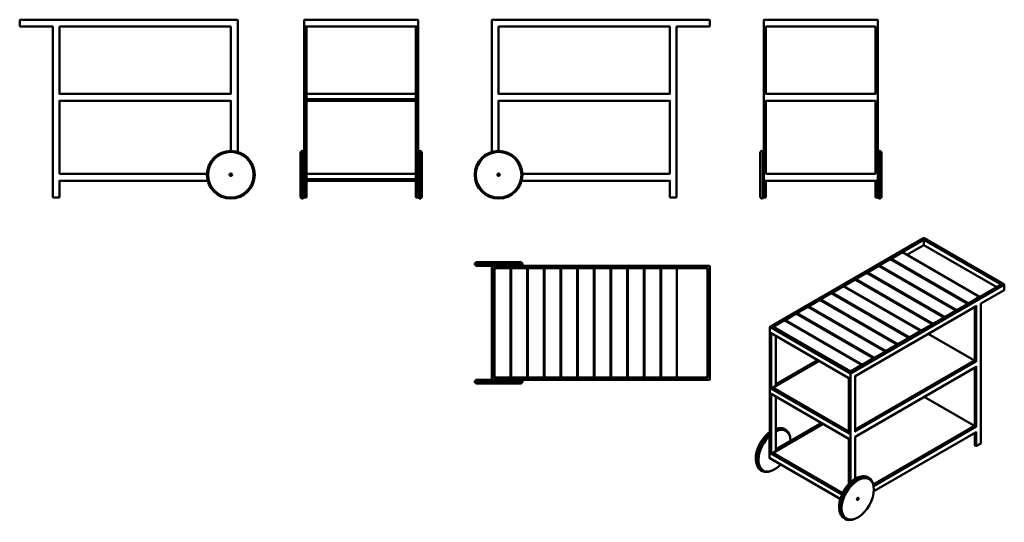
# Model space of a CAD drawing. Header units: millimetres. Extents: x 192 to 4506, y 580 to 2781.
import ezdxf

# ---------------------------------------------------------------- set-up
doc = ezdxf.new("R2010")
doc.units = ezdxf.units.MM
doc.header["$LTSCALE"] = 11.111111
doc.layers.add('Visible (ANSI)', color=7, linetype='Continuous', lineweight=50)
doc.layers.add('Visible Narrow (ANSI)', color=7, linetype='Continuous', lineweight=35)

msp = doc.modelspace()

# ---------------------------------------------------------------- linework, layer by layer
at = {"layer": 'Visible (ANSI)'}
for p, q in [((192.2, 2778.8), (192.2, 2752.8)), ((1145.2, 2780.8), (194.2, 2780.8)), ((1147.2, 2201.9), (1147.2, 2778.8)), ((1438.1, 2778.8), (1438.1, 2752.8)), ((1936.1, 2780.8), (1440.1, 2780.8)), ((1938.1, 2752.8), (1938.1, 2778.8)), ((2260.5, 2778.8), (2260.5, 2201.9)), ((3213.5, 2780.8), (2262.5, 2780.8)), ((3215.5, 2752.8), (3215.5, 2778.8)), ((3451.8, 2778.8), (3451.8, 2197.8)), ((3949.8, 2780.8), (3453.8, 2780.8)), ((3951.8, 2197.8), (3951.8, 2778.8)), ((194.2, 2750.8), (337.2, 2750.8)), ((337.2, 2750.8), (339.2, 2752.8)), ((337.2, 2750.8), (337.2, 2001.8)), ((365.2, 2752.8), (367.2, 2750.8)), ((367.2, 2455.8), (367.2, 2750.8)), ((367.2, 2750.8), (1117.2, 2750.8)), ((1117.2, 2750.8), (1119.2, 2752.8)), ((1117.2, 2750.8), (1117.2, 2455.8)), ((1438.1, 2752.8), (1438.1, 2001.8)), ((1440.1, 2750.8), (1936.1, 2750.8)), ((1448.1, 2001.8), (1448.1, 2750.8)), ((1928.1, 2750.8), (1928.1, 2001.8)), ((1938.1, 2001.8), (1938.1, 2752.8)), ((2288.5, 2752.8), (2290.5, 2750.8)), ((2290.5, 2455.8), (2290.5, 2750.8)), ((2290.5, 2750.8), (3040.5, 2750.8)), ((3040.5, 2750.8), (3042.5, 2752.8)), ((3040.5, 2750.8), (3040.5, 2455.8)), ((3068.5, 2752.8), (3070.5, 2750.8)), ((3070.5, 2001.8), (3070.5, 2750.8)), ((3070.5, 2750.8), (3213.5, 2750.8)), ((3459.8, 2752.8), (3461.8, 2750.8)), ((3461.8, 2455.8), (3461.8, 2750.8)), ((3461.8, 2750.8), (3941.8, 2750.8)), ((3941.8, 2750.8), (3943.8, 2752.8)), ((3941.8, 2750.8), (3941.8, 2455.8)), ((367.2, 2455.8), (365.2, 2453.8)), ((367.2, 2425.8), (365.2, 2427.8)), ((1117.2, 2455.8), (367.2, 2455.8)), ((367.2, 2425.8), (1117.2, 2425.8)), ((367.2, 2105.8), (367.2, 2425.8)), ((1119.2, 2453.8), (1117.2, 2455.8)), ((1117.2, 2425.8), (1119.2, 2427.8)), ((1117.2, 2425.8), (1117.2, 2206.3)), ((1450.2, 2455.8), (1448.1, 2455.8)), ((1448.1, 2450.8), (1448.2, 2450.8)), ((1448.1, 2432.8), (1928.1, 2432.8)), ((1448.1, 2425.8), (1928.1, 2425.8)), ((1448.2, 2450.8), (1448.2, 2453.8)), ((1926, 2455.8), (1450.2, 2455.8)), ((1928.1, 2455.8), (1926, 2455.8)), ((1928, 2450.8), (1928, 2453.8)), ((1928, 2450.8), (1928.1, 2450.8)), ((2290.5, 2455.8), (2288.5, 2453.8)), ((2290.5, 2425.8), (2288.5, 2427.8)), ((3040.5, 2455.8), (2290.5, 2455.8)), ((2290.5, 2425.8), (3040.5, 2425.8)), ((2290.5, 2206.3), (2290.5, 2425.8)), ((3042.5, 2453.8), (3040.5, 2455.8)), ((3040.5, 2425.8), (3042.5, 2427.8)), ((3040.5, 2425.8), (3040.5, 2105.8)), ((3461.8, 2455.8), (3459.8, 2453.8)), ((3461.8, 2425.8), (3459.8, 2427.8)), ((3941.8, 2455.8), (3461.8, 2455.8)), ((3461.8, 2105.8), (3461.8, 2425.8)), ((3461.8, 2425.8), (3941.8, 2425.8)), ((3943.8, 2453.8), (3941.8, 2455.8)), ((3941.8, 2425.8), (3943.8, 2427.8)), ((3941.8, 2425.8), (3941.8, 2105.8)), ((1422.1, 2201.8), (1422.1, 2001.8)), ((1424.7, 2201.8), (1422.1, 2201.8)), ((1424.7, 2201.8), (1424.7, 2001.8)), ((1435.5, 2001.8), (1435.5, 2201.8)), ((1438.1, 2201.8), (1435.5, 2201.8)), ((1940.7, 2201.8), (1938.1, 2201.8)), ((1940.7, 2201.8), (1940.7, 2001.8)), ((1951.5, 2001.8), (1951.5, 2201.8)), ((1954.1, 2201.8), (1951.5, 2201.8)), ((1954.1, 2201.8), (1954.1, 2001.8)), ((3435.8, 2001.8), (3435.8, 2201.8)), ((3435.8, 2201.8), (3438.4, 2201.8)), ((3438.4, 2201.8), (3438.4, 2001.8)), ((3449.2, 2001.8), (3449.2, 2201.8)), ((3449.2, 2201.8), (3451.8, 2201.8)), ((3951.8, 2201.8), (3954.4, 2201.8)), ((3954.4, 2201.8), (3954.4, 2001.8)), ((3965.2, 2001.8), (3965.2, 2201.8)), ((3965.2, 2201.8), (3967.8, 2201.8)), ((3967.8, 2001.8), (3967.8, 2201.8)), ((3451.8, 2197.2), (3453.8, 2197.2)), ((3451.8, 2197.2), (3451.8, 2001.8)), ((3949.8, 2197.2), (3951.8, 2197.2)), ((3951.8, 2197.2), (3951.8, 2001.8)), ((365.2, 2103.8), (367.2, 2105.8)), ((367.2, 2075.8), (365.2, 2077.8)), ((1012.7, 2105.8), (367.2, 2105.8)), ((367.2, 2075.8), (1016, 2075.8)), ((367.2, 2001.8), (367.2, 2075.8)), ((1450.2, 2105.8), (1448.1, 2105.8)), ((1448.1, 2100.8), (1448.2, 2100.8)), ((1448.1, 2082.8), (1928.1, 2082.8)), ((1448.1, 2075.8), (1928.1, 2075.8)), ((1448.2, 2100.8), (1448.2, 2103.8)), ((1926, 2105.8), (1450.2, 2105.8)), ((1928.1, 2105.8), (1926, 2105.8)), ((1928, 2100.8), (1928, 2103.8)), ((1928, 2100.8), (1928.1, 2100.8)), ((2391.8, 2075.8), (3040.5, 2075.8)), ((3040.5, 2105.8), (2395, 2105.8)), ((3040.5, 2105.8), (3042.5, 2103.8)), ((3042.5, 2077.8), (3040.5, 2075.8)), ((3040.5, 2075.8), (3040.5, 2001.8)), ((3451.8, 2075.8), (3951.8, 2075.8)), ((3459.8, 2103.8), (3461.8, 2105.8)), ((3941.8, 2105.8), (3461.8, 2105.8)), ((3461.8, 2001.8), (3461.8, 2075.8)), ((3941.8, 2105.8), (3943.8, 2103.8)), ((3941.8, 2075.8), (3941.8, 2001.8)), ((339.2, 2001.8), (337.2, 2001.8)), ((365.2, 2001.8), (339.2, 2001.8)), ((367.2, 2001.8), (365.2, 2001.8)), ((1424.7, 2001.8), (1422.1, 2001.8)), ((1438.1, 2001.8), (1435.5, 2001.8)), ((1440.1, 2001.8), (1438.1, 2001.8)), ((1446.1, 2001.8), (1440.1, 2001.8)), ((1448.1, 2001.8), (1446.1, 2001.8)), ((1930.1, 2001.8), (1928.1, 2001.8)), ((1936.1, 2001.8), (1930.1, 2001.8)), ((1938.1, 2001.8), (1936.1, 2001.8)), ((1940.7, 2001.8), (1938.1, 2001.8)), ((1954.1, 2001.8), (1951.5, 2001.8)), ((3042.5, 2001.8), (3040.5, 2001.8)), ((3068.5, 2001.8), (3042.5, 2001.8)), ((3070.5, 2001.8), (3068.5, 2001.8)), ((3435.8, 2001.8), (3438.4, 2001.8)), ((3449.2, 2001.8), (3451.8, 2001.8)), ((3453.8, 2001.8), (3451.8, 2001.8)), ((3459.8, 2001.8), (3453.8, 2001.8)), ((3461.8, 2001.8), (3459.8, 2001.8)), ((3943.8, 2001.8), (3941.8, 2001.8)), ((3949.8, 2001.8), (3943.8, 2001.8)), ((3951.8, 2001.8), (3949.8, 2001.8)), ((3951.8, 2001.8), (3954.4, 2001.8)), ((3965.2, 2001.8), (3967.8, 2001.8)), ((4152.3, 1823.9), (3479.9, 1435.7)), ((4153.3, 1815.7), (4153.3, 1818.9)), ((4153.3, 1794.4), (4153.3, 1815.7)), ((4505, 1621.4), (4154.3, 1823.9)), ((4153.3, 1793.8), (4079.3, 1751)), ((4153.3, 1793.8), (4153.3, 1794.4)), ((4473.2, 1609.1), (4153.3, 1793.8)), ((3958.2, 1704.2), (4007.7, 1732.8)), ((4007.7, 1732.8), (4346.4, 1537.2)), ((4009.8, 1734), (4059.3, 1762.6)), ((4009.8, 1734), (4348.5, 1538.5)), ((4009.8, 1731.6), (4009.8, 1734)), ((4059.3, 1762.6), (4398, 1567)), ((2190.5, 1719.6), (2390.5, 1719.6)), ((2190.5, 1719.6), (2190.5, 1717)), ((2390.5, 1717), (2190.5, 1717)), ((2190.5, 1706.2), (2390.5, 1706.2)), ((2190.5, 1706.2), (2190.5, 1703.6)), ((2260.5, 1703.6), (2190.5, 1703.6)), ((2260.5, 1703.6), (2260.5, 1701.6)), ((2260.5, 1701.6), (2260.5, 1205.6)), ((3213.5, 1703.6), (2262.5, 1703.6)), ((2268.5, 1695.6), (2270.5, 1693.6)), ((2270.5, 1213.6), (2270.5, 1693.6)), ((2270.5, 1693.6), (3205.5, 1693.6)), ((2270.6, 1693.5), (2272, 1692.1)), ((2270.6, 1693.5), (2270.6, 1213.7)), ((3040.5, 1693.5), (2270.6, 1693.5)), ((2272, 1693.1), (2342, 1693.1)), ((2272, 1693.1), (2272, 1214.1)), ((2342, 1693.1), (2342, 1214.1)), ((2345, 1693.1), (2415, 1693.1)), ((2345, 1693.1), (2345, 1214.1)), ((2390.5, 1719.6), (2390.5, 1717)), ((2390.5, 1706.2), (2390.5, 1703.6)), ((2415, 1693.1), (2415, 1214.1)), ((2418, 1693.1), (2488, 1693.1)), ((2418, 1693.1), (2418, 1214.1)), ((2488, 1693.1), (2488, 1214.1)), ((2491, 1693.1), (2561, 1693.1)), ((2491, 1693.1), (2491, 1214.1)), ((2561, 1693.1), (2561, 1214.1)), ((2564, 1693.1), (2634, 1693.1)), ((2564, 1693.1), (2564, 1214.1)), ((2634, 1693.1), (2634, 1214.1)), ((2637, 1693.1), (2707, 1693.1)), ((2637, 1693.1), (2637, 1214.1)), ((2707, 1693.1), (2707, 1214.1)), ((2710, 1693.1), (2780, 1693.1)), ((2710, 1693.1), (2710, 1214.1)), ((2780, 1693.1), (2780, 1214.1)), ((2783, 1693.1), (2853, 1693.1)), ((2783, 1693.1), (2783, 1214.1)), ((2853, 1693.1), (2853, 1214.1)), ((2856, 1693.1), (2926, 1693.1)), ((2856, 1693.1), (2856, 1214.1)), ((2926, 1693.1), (2926, 1214.1)), ((2929, 1693.1), (2999, 1693.1)), ((2929, 1693.1), (2929, 1214.1)), ((2999, 1693.1), (2999, 1214.1)), ((3002, 1693.1), (3072, 1693.1)), ((3002, 1693.1), (3002, 1214.1)), ((3040.5, 1693.5), (3040.1, 1693.1)), ((3040.5, 1693.5), (3040.5, 1693.6)), ((3040.5, 1693.1), (3040.5, 1693.5)), ((3072, 1693.1), (3072, 1214.1)), ((3205.5, 1693.6), (3207.5, 1695.6)), ((3205.5, 1693.6), (3205.5, 1213.6)), ((3215.5, 1205.6), (3215.5, 1701.6)), ((3906.5, 1674.4), (3956, 1703)), ((3956, 1703), (4294.7, 1507.4)), ((3958.2, 1704.2), (4296.9, 1508.7)), ((3958.2, 1701.8), (3958.2, 1704.2)), ((3803.3, 1614.8), (3852.8, 1643.4)), ((3852.8, 1643.4), (4191.5, 1447.8)), ((3854.9, 1644.6), (3904.4, 1673.2)), ((3854.9, 1644.6), (4193.6, 1449.1)), ((3854.9, 1642.2), (3854.9, 1644.6)), ((3904.4, 1673.2), (4243.1, 1477.6)), ((3906.5, 1674.4), (4245.2, 1478.9)), ((3906.5, 1672), (3906.5, 1674.4)), ((3751.7, 1585), (3801.2, 1613.6)), ((3801.2, 1613.6), (4139.9, 1418)), ((3803.3, 1614.8), (4142, 1419.3)), ((3803.3, 1612.4), (3803.3, 1614.8)), ((4493.6, 1620.9), (3831.6, 1238.7)), ((4505, 1596.8), (4403.5, 1538.1)), ((4506, 1598.5), (4506, 1619.7)), ((3648.5, 1525.4), (3697.9, 1554)), ((3697.9, 1554), (4036.7, 1358.4)), ((3700.1, 1555.2), (3749.6, 1583.8)), ((3700.1, 1555.2), (4038.8, 1359.7)), ((3700.1, 1552.8), (3700.1, 1555.2)), ((3749.6, 1583.8), (4088.3, 1388.2)), ((3751.7, 1585), (4090.4, 1389.5)), ((3751.7, 1582.6), (3751.7, 1585)), ((4398, 1567), (4348.5, 1538.5)), ((4398, 1565.7), (4398, 1567)), ((3596.8, 1495.6), (3646.3, 1524.2)), ((3646.3, 1524.2), (3985, 1328.6)), ((3648.5, 1525.4), (3987.2, 1329.9)), ((3648.5, 1523), (3648.5, 1525.4)), ((4383.1, 1526.4), (3852, 1219.7)), ((4346.4, 1537.2), (4296.9, 1508.7)), ((4346.4, 1535.9), (4346.4, 1537.2)), ((4348.5, 1538.5), (4348.5, 1537.1)), ((4376.9, 1288.1), (4376.9, 1522.8)), ((4402.9, 1538.5), (4403.5, 1538.1)), ((4403.5, 1538.1), (4403.5, 926.1)), ((3545.2, 1465.8), (3594.7, 1494.4)), ((3594.7, 1494.4), (3933.4, 1298.8)), ((3596.8, 1495.6), (3935.5, 1300.1)), ((3596.8, 1493.2), (3596.8, 1495.6)), ((4243.1, 1477.6), (4193.6, 1449.1)), ((4243.1, 1476.3), (4243.1, 1477.6)), ((4294.7, 1507.4), (4245.2, 1478.9)), ((4245.2, 1478.9), (4245.2, 1477.5)), ((4294.7, 1506.1), (4294.7, 1507.4)), ((4296.9, 1508.7), (4296.9, 1507.3)), ((3478.9, 959.2), (3478.9, 1434)), ((3831.6, 1238.7), (3491.4, 1435.1)), ((3493.6, 1436), (3543.1, 1464.6)), ((3493.6, 1436), (3832.3, 1240.4)), ((3493.6, 1433.8), (3493.6, 1436)), ((3543.1, 1464.6), (3881.8, 1269)), ((3545.2, 1465.8), (3883.9, 1270.3)), ((3545.2, 1463.4), (3545.2, 1465.8)), ((4191.5, 1447.8), (4142, 1419.3)), ((4191.5, 1446.5), (4191.5, 1447.8)), ((4193.6, 1449.1), (4193.6, 1447.7)), ((3825.3, 1211.5), (3485.1, 1408)), ((3505.5, 1177.9), (3505.5, 1396.2)), ((4088.3, 1388.2), (4038.8, 1359.7)), ((4088.3, 1386.9), (4088.3, 1388.2)), ((4139.9, 1418), (4090.4, 1389.5)), ((4090.4, 1389.5), (4090.4, 1388.1)), ((4139.9, 1416.7), (4139.9, 1418)), ((4142, 1419.3), (4142, 1417.9)), ((4375.2, 1288.2), (4172.9, 1405)), ((4036.7, 1358.4), (3987.2, 1329.9)), ((4036.7, 1357.1), (4036.7, 1358.4)), ((4038.8, 1359.7), (4038.8, 1358.3)), ((3933.4, 1298.8), (3883.9, 1270.3)), ((3933.4, 1297.5), (3933.4, 1298.8)), ((3985, 1328.6), (3935.5, 1300.1)), ((3935.5, 1300.1), (3935.5, 1298.7)), ((3985, 1327.3), (3985, 1328.6)), ((3987.2, 1329.9), (3987.2, 1328.5)), ((3695.4, 1286.5), (3493.1, 1169.8)), ((3505.5, 1185.1), (3688.3, 1290.7)), ((3881.8, 1269), (3832.3, 1240.4)), ((4376.9, 1288.1), (3852, 985.1)), ((4383.1, 1261), (3852, 954.3)), ((3881.8, 1267.7), (3881.8, 1269)), ((3883.9, 1270.3), (3883.9, 1268.9)), ((4377.5, 1287.8), (4376.9, 1288.1)), ((4376.9, 1002.4), (4376.9, 1257.4)), ((4377.5, 1287.8), (4381.7, 1285.4)), ((4384.5, 1283.7), (4381.7, 1285.4)), ((2268.5, 1211.6), (2270.5, 1213.6)), ((3205.5, 1213.6), (2270.5, 1213.6)), ((2270.6, 1213.7), (2272, 1215.1)), ((2270.6, 1213.7), (3040.5, 1213.7)), ((2342, 1214.1), (2272, 1214.1)), ((2415, 1214.1), (2345, 1214.1)), ((2488, 1214.1), (2418, 1214.1)), ((2561, 1214.1), (2491, 1214.1)), ((2634, 1214.1), (2564, 1214.1)), ((2707, 1214.1), (2637, 1214.1)), ((2780, 1214.1), (2710, 1214.1)), ((2853, 1214.1), (2783, 1214.1)), ((2926, 1214.1), (2856, 1214.1)), ((2999, 1214.1), (2929, 1214.1)), ((3072, 1214.1), (3002, 1214.1)), ((3040.5, 1213.7), (3040.1, 1214.1)), ((3040.5, 1213.7), (3040.5, 1214.1)), ((3040.5, 1213.6), (3040.5, 1213.7)), ((3207.5, 1211.6), (3205.5, 1213.6)), ((3825.3, 1211.5), (3825.9, 1211.9)), ((3825.3, 969.7), (3825.3, 1211.5)), ((3831.6, 1238), (3831.6, 1238.7)), ((3832.3, 1240.4), (3832.3, 1239.1)), ((3851.4, 1220), (3852, 1219.7)), ((3852, 977.9), (3852, 1219.7)), ((2260.5, 1203.6), (2190.5, 1203.6)), ((2190.5, 1203.6), (2190.5, 1201)), ((2390.5, 1201), (2190.5, 1201)), ((2190.5, 1190.2), (2390.5, 1190.2)), ((2190.5, 1190.2), (2190.5, 1187.6)), ((2190.5, 1187.6), (2390.5, 1187.6)), ((2260.5, 1205.6), (2260.5, 1203.6)), ((2262.5, 1203.6), (3213.5, 1203.6)), ((2390.5, 1203.6), (2390.5, 1201)), ((2390.5, 1190.2), (2390.5, 1187.6)), ((3486.5, 1167), (3483.7, 1165.3)), ((3486.5, 1167), (3490.8, 1169.4)), ((3825.3, 976.9), (3491.8, 1169.5)), ((3825.3, 946.2), (3485.1, 1142.6)), ((3505.5, 892.1), (3505.5, 1130.8)), ((4375.2, 1002.4), (4155.2, 1129.4)), ((3713.1, 1011), (3493.1, 884)), ((3706, 1015.1), (3570.7, 937)), ((4376.9, 1002.4), (3931.9, 745.4)), ((4376.9, 1002.4), (4377.5, 1002)), ((4381.7, 999.6), (4377.5, 1002)), ((4381.7, 999.6), (4384.5, 997.9)), ((3478, 959.1), (3479.5, 958.3)), ((3478, 861.6), (3478, 959.1)), ((3547.4, 981.1), (3549.3, 980)), ((3852, 954.3), (3851.4, 954.7)), ((3852, 771), (3852, 954.3)), ((4383.1, 975.2), (3934.6, 716.2)), ((4376.9, 971.6), (4376.9, 917.9)), ((3569.9, 937.5), (3505.5, 900.3)), ((3569.9, 937.5), (3571.3, 936.7)), ((3825.3, 946.2), (3825.9, 946.5)), ((3825.3, 748.7), (3825.3, 946.2)), ((4381.7, 914.7), (4377.5, 917.1)), ((4402.9, 925.3), (4384.5, 914.7)), ((3483.7, 879.6), (3486.5, 881.2)), ((3490.8, 883.6), (3486.5, 881.2)), ((3797.1, 707.5), (3491.8, 883.7)), ((3787.3, 682.3), (3478.5, 860.7)), ((3447.4, 807.9), (3449.3, 806.8)), ((3830.2, 755.8), (3831.6, 755)), ((3852.8, 771), (3852, 771.4)), ((3912.3, 770.4), (3914.1, 769.4)), ((3812.3, 597.2), (3814.1, 596.2))]:
    msp.add_line(p, q, dxfattribs=at)
for centre, radius in [((1117.2, 2101.8), 104.5), ((1117.2, 2101.8), 100), ((2290.5, 2101.8), 104.5), ((2290.5, 2101.8), 100), ((1117.2, 2101.8), 5.42), ((2290.5, 2101.8), 5.42)]:
    msp.add_circle(centre, radius, dxfattribs=at)
for centre, radius, start, end in [((194.2, 2778.8), 2, 90, 180), ((1145.2, 2778.8), 2, 0, 90), ((1440.1, 2778.8), 2, 90, 180), ((1936.1, 2778.8), 2, 0, 90), ((2262.5, 2778.8), 2, 90, 180), ((3213.5, 2778.8), 2, 0, 90), ((3453.8, 2778.8), 2, 90, 180), ((3949.8, 2778.8), 2, 0, 90), ((194.2, 2752.8), 2, 180, 270), ((1440.1, 2752.8), 2, 180, 270), ((1936.1, 2752.8), 2, 270, 0), ((3213.5, 2752.8), 2, 270, 0), ((1450.2, 2453.8), 2, 90, 180), ((1926, 2453.8), 2, 0, 90), ((1430.1, 2200.8), 5.5, 10.4757, 169.5243), ((1946.1, 2200.8), 5.5, 10.4757, 169.5243), ((3443.8, 2200.8), 5.5, 10.4757, 169.5243), ((3959.8, 2200.8), 5.5, 10.4757, 169.5243), ((1450.2, 2103.8), 2, 90, 180), ((1926, 2103.8), 2, 0, 90), ((1430.1, 2002.8), 5.5, 190.4757, 349.5243), ((1946.1, 2002.8), 5.5, 190.4757, 349.5243), ((3443.8, 2002.8), 5.5, 190.4757, 349.5243), ((3959.8, 2002.8), 5.5, 190.4757, 349.5243), ((4153.3, 1822.2), 2, 60, 120), ((2191.5, 1711.6), 5.5, 100.4757, 259.5243), ((2262.5, 1701.6), 2, 90, 180), ((2389.5, 1711.6), 5.5, 280.4757, 79.5243), ((3213.5, 1701.6), 2, 0, 90), ((4504, 1619.7), 2, 0, 60), ((4504, 1598.5), 2, 300, 0), ((3480.9, 1434), 2, 120, 180), ((2191.5, 1195.6), 5.5, 100.4757, 259.5243), ((2262.5, 1205.6), 2, 180, 270), ((2389.5, 1195.6), 5.5, 280.4757, 79.5243), ((3213.5, 1205.6), 2, 270, 0)]:
    msp.add_arc(centre, radius, start, end, dxfattribs=at)
for centre, major_axis, start_param, end_param in [((4495.6, 1619.7), (-2.83, 0), 4.712389, 5.497787), ((4383.1, 1528.7), (-1.41, -2.45), 0.785398, 1.570796), ((3489.4, 1434), (2.83, 0), 0.785398, 1.570796), ((3485.1, 1410.3), (1.41, -2.45), 4.712389, 5.497787), ((4373.2, 1287), (2.83, 0), 0.319116, 1.570796), ((4383.1, 1263.3), (-1.41, -2.45), 0.785398, 1.570796), ((3490.8, 1167.8), (1, 1.73), 0, 0.785398), ((3495.1, 1168.6), (-2.83, 0), 4.712389, 5.96407), ((3503.5, 1176.8), (-1.41, -2.45), 1.889912, 2.356194), ((3485.1, 1144.9), (1.41, -2.45), 4.712389, 5.497787), ((3499.3, 893.4), (50, 86.6), 5.537798, 6.980184), ((4373.2, 1001.3), (2.83, 0), 0.319116, 1.570796), ((3487.9, 900), (-50, -86.6), 4.05563, 5.774538), ((3497.4, 894.5), (-50, -86.6), 4.192466, 6.283185), ((3499.3, 893.4), (-50, -86.6), 4.231683, 7.455851), ((3487.9, 900), (-50, -86.6), 3.65024, 3.676082), ((3497.4, 894.5), (50, 86.6), 0, 0.670947), ((3827.3, 968.6), (1.41, -2.45), 3.926991, 4.712389), ((3850, 976.7), (-1.41, -2.45), 1.570796, 2.356194), ((4383.1, 977.5), (1.41, 2.45), 3.926991, 4.712389), ((4378.9, 917.9), (-2, 0), 0, 0.785398), ((4383.1, 915.5), (2, 0), 3.926991, 5.497787), ((4401.5, 926.1), (2, 0), 5.497787, 6.283185), ((3490.8, 882), (1, 1.73), 0, 0.785398), ((3495.1, 882.8), (-2.83, 0), 4.712389, 5.96407), ((3503.5, 891), (-1.41, -2.45), 1.889912, 2.356194), ((3479.5, 862.4), (-1, -1.73), 5.497787, 6.283185), ((3862.3, 683.8), (50, 86.6), 0, 3.141593), ((3852.8, 689.3), (50, 86.6), 0.508647, 0.785398), ((3852.8, 689.3), (50, 86.6), 1.090091, 2.632945), ((3852.8, 689.3), (50, 86.6), 0.805399, 1.069192), ((3863.4, 683.2), (2.71, 4.7), 3.272336, 6.152442)]:
    msp.add_ellipse(centre, major_axis=major_axis, ratio=0.57735, start_param=start_param, end_param=end_param, dxfattribs=at)
for major_axis in [(-50, -86.6), (2.71, 4.7)]:
    msp.add_ellipse((3864.1, 682.8), major_axis=major_axis, ratio=0.57735, dxfattribs=at)
for points, knots in [([(3453.8, 2197.2), (3453.5, 2197.2), (3453.3, 2197.2), (3452.8, 2197.3), (3452.6, 2197.3), (3452.2, 2197.4), (3452, 2197.5), (3451.8, 2197.7), (3451.8, 2197.7), (3451.8, 2197.8)], [0, 0, 0, 0, 0.0752045, 0.0752045, 0.1504089, 0.1504089, 0.2292484, 0.2292484, 0.3080878, 0.3080878, 0.3080878, 0.3080878]), ([(3951.8, 2197.8), (3951.8, 2197.7), (3951.7, 2197.7), (3951.5, 2197.5), (3951.4, 2197.4), (3951, 2197.3), (3950.8, 2197.3), (3950.3, 2197.2), (3950, 2197.2), (3949.8, 2197.2)], [0.9226083, 0.9226083, 0.9226083, 0.9226083, 1.0014478, 1.0014478, 1.0802872, 1.0802872, 1.1554916, 1.1554916, 1.2306961, 1.2306961, 1.2306961, 1.2306961]), ([(3567.3, 955), (3566, 960.9), (3564, 966.3), (3557.7, 977.6), (3552.9, 982.8), (3541.6, 989.9), (3535.2, 991.9), (3521.5, 993), (3514, 991.9), (3506.1, 989.3), (3505.8, 989.2), (3505.5, 989.1)], [4.933183, 4.933183, 4.933183, 4.933183, 5.166173, 5.166173, 5.47714, 5.47714, 5.767577, 5.767577, 6.073167, 6.073167, 6.086181, 6.086181, 6.086181, 6.086181]), ([(3478.9, 974.3), (3474.9, 971.2), (3471, 967.8), (3459.6, 956.8), (3452.6, 948.3), (3440.1, 930), (3434.6, 920.1), (3425.9, 899.9), (3422.6, 889.6), (3418.5, 869.4), (3417.7, 859.6), (3418.8, 841.4), (3420.7, 833.1), (3427.2, 819), (3431.7, 813.2), (3442.5, 805), (3448.6, 802.4), (3461.9, 800.3), (3469.2, 800.8), (3477.7, 803.1), (3478.8, 803.4), (3479.9, 803.7)], [0.163274, 0.163274, 0.163274, 0.163274, 0.328889, 0.328889, 0.656881, 0.656881, 0.983723, 0.983723, 1.310711, 1.310711, 1.639039, 1.639039, 1.967479, 1.967479, 2.283022, 2.283022, 2.574732, 2.574732, 2.875873, 2.875873, 2.920798, 2.920798, 2.920798, 2.920798]), ([(3479.5, 958.3), (3479.3, 958.4), (3479.1, 958.5), (3478.9, 958.8), (3478.9, 959), (3478.9, 959.2), (3478.9, 959.2), (3478.9, 959.2)], [0, 0, 0, 0, 0.0752045, 0.0752045, 0.1504089, 0.1504089, 0.152169, 0.152169, 0.152169, 0.152169]), ([(3855.7, 771.6), (3863.8, 776.3), (3872.1, 779.5), (3887.9, 782.4), (3895.5, 782.2), (3908.7, 778.2), (3914.4, 774.8), (3923.8, 765.3), (3927.4, 759.3), (3930.8, 749.8), (3931.5, 747.1), (3932.1, 744.4)], [0, 0, 0, 0, 0.328889, 0.328889, 0.649018, 0.649018, 0.943959, 0.943959, 1.240395, 1.240395, 1.350002, 1.350002, 1.350002, 1.350002]), ([(3844.8, 593.1), (3840.7, 591.8), (3836.7, 590.9), (3825.1, 589.7), (3817.7, 590.5), (3805.1, 595.6), (3799.8, 599.5), (3791.1, 609.9), (3787.9, 616.3), (3783.6, 631.5), (3782.7, 640.3), (3783.4, 659.3), (3785.1, 669.4), (3791, 689.9), (3795.1, 700.2), (3805.3, 720), (3811.4, 729.4), (3824.9, 746.6), (3832.4, 754.3), (3845.2, 765), (3850.5, 768.6), (3855.7, 771.6)], [3.362387, 3.362387, 3.362387, 3.362387, 3.527962, 3.527962, 3.844268, 3.844268, 4.136356, 4.136356, 4.43673, 4.43673, 4.759704, 4.759704, 5.088685, 5.088685, 5.416452, 5.416452, 5.743229, 5.743229, 6.070351, 6.070351, 6.283185, 6.283185, 6.283185, 6.283185]), ([(3833, 756.3), (3832.8, 756.1), (3832.6, 755.9), (3832.1, 755.7), (3831.8, 755.6), (3831.3, 755.5), (3831.1, 755.5), (3830.6, 755.6), (3830.4, 755.7), (3830.2, 755.8)], [0.9226083, 0.9226083, 0.9226083, 0.9226083, 1.0014478, 1.0014478, 1.0802872, 1.0802872, 1.1554916, 1.1554916, 1.2306961, 1.2306961, 1.2306961, 1.2306961]), ([(3852, 771), (3852, 770.8), (3851.9, 770.7), (3851.7, 770.4), (3851.6, 770.2), (3851.4, 770.1)], [0.7534514, 0.7534514, 0.7534514, 0.7534514, 0.828795, 0.828795, 0.9041387, 0.9041387, 0.9041387, 0.9041387])]:
    msp.add_open_spline(points, degree=3, knots=knots, dxfattribs=at)
at = {"layer": 'Visible Narrow (ANSI)'}
for p, q in [((3480.9, 1435.6), (4153.3, 1823.8)), ((4153.3, 1818.9), (3489.4, 1435.6)), ((4060.3, 1762), (4153.3, 1815.7)), ((4153.3, 1823.8), (4504, 1621.3)), ((4495.6, 1621.3), (4153.3, 1818.9)), ((4153.3, 1815.7), (4492.1, 1620)), ((4153.3, 1794.4), (4078.7, 1751.4)), ((4473.8, 1609.4), (4153.3, 1794.4)), ((4008.7, 1732.2), (4009.8, 1732.8)), ((3957.1, 1702.4), (3958.2, 1703)), ((3853.9, 1642.8), (3854.9, 1643.4)), ((3905.5, 1672.6), (3906.5, 1673.2)), ((3802.2, 1613), (3803.3, 1613.6)), ((3831.6, 1238), (4495.6, 1621.3)), ((4504, 1621.3), (3831.6, 1233.1)), ((3833, 1230.7), (4505.5, 1618.9)), ((4505.5, 1597.7), (4402.9, 1538.5)), ((4505.5, 1618.9), (4505.5, 1597.7)), ((3699, 1553.4), (3700.1, 1554)), ((3750.6, 1583.2), (3751.7, 1583.8)), ((3647.4, 1523.6), (3648.5, 1524.2)), ((4384.5, 1527.9), (3851.4, 1220)), ((4377.5, 1287.8), (4377.5, 1523.1)), ((4381.7, 1525.5), (4381.7, 1285.4)), ((4384.5, 1283.7), (4384.5, 1527.9)), ((4402.9, 1538.5), (4402.9, 925.3)), ((3595.8, 1493.8), (3596.8, 1494.4)), ((3479.5, 1433.1), (3830.2, 1230.7)), ((3479.5, 958.3), (3479.5, 1433.1)), ((3831.6, 1233.1), (3480.9, 1435.6)), ((3489.4, 1435.6), (3831.6, 1238)), ((3492.8, 1434.3), (3493.6, 1434.8)), ((3544.2, 1464), (3545.2, 1464.6)), ((3483.7, 1409.5), (3483.7, 1165.3)), ((3825.9, 1211.9), (3483.7, 1409.5)), ((3486.5, 1167), (3486.5, 1407.2)), ((3504.9, 1396.5), (3504.9, 1176.5)), ((4172.3, 1404.6), (4373.2, 1288.7)), ((3495.1, 1170.2), (3696, 1286.2)), ((3505.5, 1184.4), (3688.9, 1290.3)), ((3693.1, 1287.9), (3505.5, 1179.5)), ((3851.4, 975.9), (4384.5, 1283.7)), ((4384.5, 1262.5), (3851.4, 954.7)), ((4373.2, 1288.7), (3852, 987.8)), ((3852, 984.4), (4377.5, 1287.8)), ((4381.7, 1285.4), (3852, 979.5)), ((4377.5, 1002), (4377.5, 1257.7)), ((4381.7, 1260.2), (4381.7, 999.6)), ((4384.5, 997.9), (4384.5, 1262.5)), ((3825.9, 967.7), (3825.9, 1211.9)), ((3830.2, 1230.7), (3830.2, 755.8)), ((3833, 756.3), (3833, 1230.7)), ((3851.4, 1220), (3851.4, 975.9)), ((3483.7, 1165.3), (3825.9, 967.7)), ((3825.3, 971.3), (3486.5, 1167)), ((3490.8, 1169.4), (3825.3, 976.2)), ((3825.3, 979.6), (3495.1, 1170.2)), ((3483.7, 1144.1), (3483.7, 879.6)), ((3825.9, 946.5), (3483.7, 1144.1)), ((3486.5, 881.2), (3486.5, 1141.8)), ((3504.9, 1131.2), (3504.9, 890.8)), ((4154.6, 1129.1), (4373.2, 1002.9)), ((3495.1, 884.5), (3713.7, 1010.6)), ((3710.8, 1012.3), (3505.5, 893.8)), ((3571.3, 936.7), (3706.6, 1014.8)), ((4373.2, 1002.9), (3931.3, 747.8)), ((3932, 744.9), (4377.5, 1002)), ((4381.7, 999.6), (3933.1, 740.6)), ((3933.7, 737.6), (4384.5, 997.9)), ((3851.4, 954.7), (3851.4, 770.1)), ((4384.5, 976.7), (3934.6, 716.9)), ((4377.5, 917.1), (4377.5, 972)), ((4381.7, 974.4), (4381.7, 914.7)), ((4384.5, 914.7), (4384.5, 976.7)), ((3825.9, 749.3), (3825.9, 946.5)), ((3483.7, 879.6), (3793.9, 700.5)), ((3795, 703.1), (3486.5, 881.2)), ((3490.8, 883.6), (3796.8, 706.9)), ((3798.1, 709.5), (3495.1, 884.5)), ((3787.5, 682.9), (3478, 861.6))]:
    msp.add_line(p, q, dxfattribs=at)
for centre, major_axis, start_param, end_param in [((4153.3, 1822.2), (-1, 1.73), 5.497787, 6.283185), ((4153.3, 1822.2), (1, 1.73), 0, 0.785398), ((4504, 1619.7), (1, 1.73), 0, 0.785398), ((4504, 1619.7), (1, -1.73), 0.785398, 2.356194), ((4504, 1598.5), (1, -1.73), 0, 0.785398), ((4504, 1619.7), (2, 0), 5.497787, 6.283185), ((4504, 1598.5), (2, 0), 5.497787, 6.283185), ((3480.9, 1434), (-2, 0), 0, 0.785398), ((3480.9, 1434), (1, 1.73), 0.785398, 2.356194), ((3480.9, 1434), (-1, 1.73), 5.497787, 6.283185), ((3831.6, 1231.5), (-1, -1.73), 3.926991, 5.497787), ((3831.6, 1231.5), (2, 0), 3.926991, 5.497787), ((3831.6, 1231.5), (-1, 1.73), 3.926991, 5.497787)]:
    msp.add_ellipse(centre, major_axis=major_axis, ratio=0.57735, start_param=start_param, end_param=end_param, dxfattribs=at)

doc.saveas('drawing.dxf')
